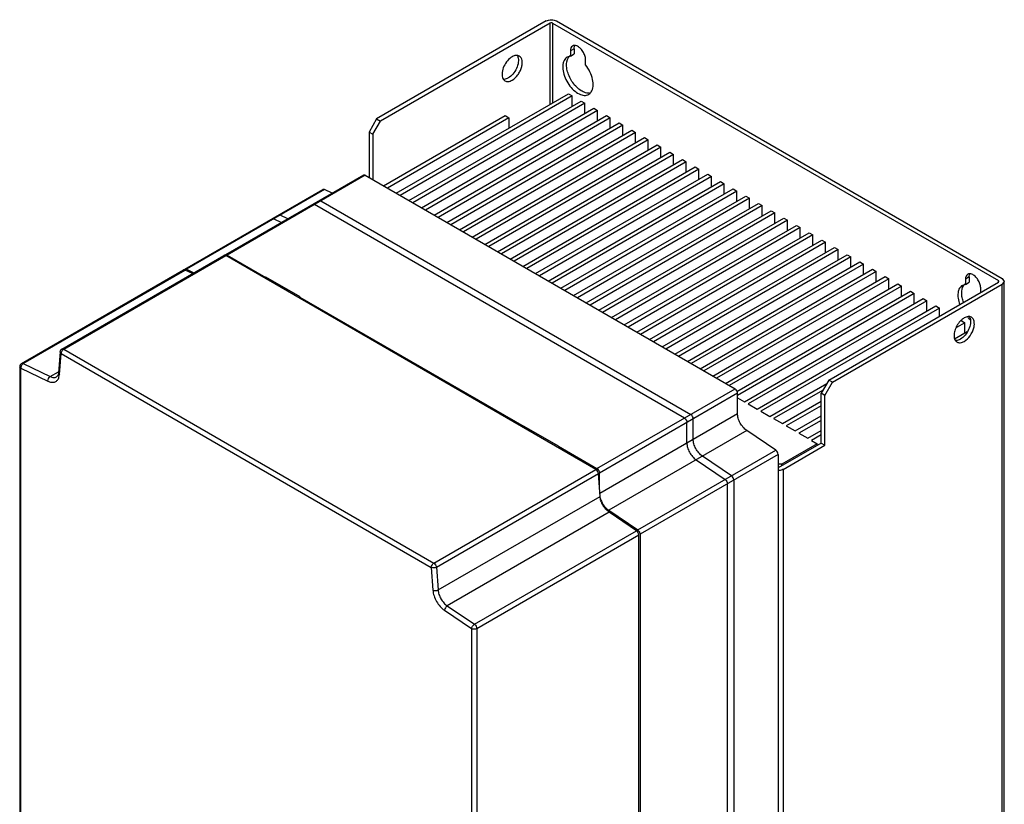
# Model space of a CAD drawing. Header units: millimetres. Extents: x 48 to 323, y 40 to 478.
# Tile 8 of 8: x 48 to 323, y 259 to 478. Entities that reach past the tile are written whole.
import ezdxf

# ---------------------------------------------------------------- set-up
doc = ezdxf.new("R2010")
doc.units = ezdxf.units.MM
doc.header["$LTSCALE"] = 33.652061
doc.layers.get('0').update_dxf_attribs({"linetype": 'CONTINUOUS'})

msp = doc.modelspace()

# ---------------------------------------------------------------- linework, layer by layer
at = {"color": 7}
for p, q in [((194.93, 477.33), (147.55, 449.98)), ((195.99, 476.72), (148.62, 449.37)), ((195.99, 454.06), (195.99, 476.72)), ((196.7, 476.72), (196.7, 454.47)), ((196.7, 476.72), (321.15, 404.87)), ((197.76, 477.33), (322.21, 405.48)), ((201.65, 467.49), (200.77, 467.22)), ((202.71, 469.57), (201.65, 468.96)), ((201.65, 468.96), (201.65, 467.49)), ((201.65, 467.49), (202.71, 468.1)), ((202.71, 469.57), (202.71, 468.1)), ((205.89, 465.04), (205.89, 466.51)), ((153.04, 429.26), (201.12, 457.02)), ((202.18, 456.41), (154.1, 428.65)), ((201.12, 457.02), (202.18, 456.41)), ((202.18, 453.55), (202.18, 456.41)), ((205.89, 456.55), (206.77, 456.82)), ((156.57, 427.22), (204.65, 454.98)), ((205.71, 454.37), (157.63, 426.61)), ((204.65, 454.98), (205.71, 454.37)), ((205.71, 451.51), (205.71, 454.37)), ((149.5, 431.3), (183.44, 450.9)), ((160.11, 425.18), (208.19, 452.94)), ((209.25, 452.32), (161.17, 424.56)), ((163.64, 423.14), (211.72, 450.9)), ((183.44, 450.9), (184.5, 450.28)), ((208.19, 452.94), (209.25, 452.32)), ((209.25, 449.47), (209.25, 452.32)), ((211.72, 450.9), (212.79, 450.28)), ((147.55, 449.98), (145.43, 446.3)), ((146.49, 445.69), (148.62, 449.37)), ((147.55, 449.98), (148.62, 449.37)), ((184.5, 450.28), (150.56, 430.69)), ((212.79, 450.28), (164.7, 422.52)), ((167.18, 421.09), (215.26, 448.85)), ((216.32, 448.24), (168.24, 420.48)), ((184.5, 450.28), (184.5, 447.43)), ((212.79, 447.43), (212.79, 450.28)), ((215.26, 448.85), (216.32, 448.24)), ((216.32, 445.38), (216.32, 448.24)), ((145.43, 446.3), (145.43, 433.65)), ((145.43, 446.3), (146.49, 445.69)), ((146.49, 445.69), (146.49, 433.04)), ((170.71, 419.05), (218.8, 446.81)), ((219.86, 446.2), (171.77, 418.44)), ((218.8, 446.81), (219.86, 446.2)), ((219.86, 443.34), (219.86, 446.2)), ((174.25, 417.01), (222.33, 444.77)), ((223.39, 444.16), (175.31, 416.4)), ((177.78, 414.97), (225.87, 442.73)), ((222.33, 444.77), (223.39, 444.16)), ((223.39, 441.3), (223.39, 444.16)), ((225.87, 442.73), (226.93, 442.12)), ((226.93, 442.12), (178.84, 414.36)), ((181.32, 412.93), (229.4, 440.69)), ((230.46, 440.08), (182.38, 412.32)), ((226.93, 439.26), (226.93, 442.12)), ((229.4, 440.69), (230.46, 440.08)), ((230.46, 437.22), (230.46, 440.08)), ((184.85, 410.89), (232.94, 438.65)), ((234, 438.04), (185.92, 410.28)), ((232.94, 438.65), (234, 438.04)), ((234, 435.18), (234, 438.04)), ((188.39, 408.85), (236.47, 436.61)), ((237.53, 436), (189.45, 408.23)), ((191.93, 406.81), (240.01, 434.57)), ((236.47, 436.61), (237.53, 436)), ((237.53, 433.14), (237.53, 436)), ((240.01, 434.57), (241.07, 433.95)), ((143.87, 434.31), (105.34, 412.06)), ((144.37, 434.26), (105.84, 412.01)), ((144.37, 434.26), (143.87, 434.31)), ((144.37, 434.26), (247.61, 374.66)), ((241.07, 433.95), (192.99, 406.19)), ((195.46, 404.76), (243.54, 432.53)), ((244.6, 431.91), (196.52, 404.15)), ((241.07, 431.1), (241.07, 433.95)), ((243.54, 432.53), (244.6, 431.91)), ((244.6, 429.05), (244.6, 431.91)), ((94.02, 408.05), (132.56, 430.3)), ((133, 430.28), (94.46, 408.03)), ((133, 430.28), (132.56, 430.3)), ((135.13, 429.26), (133, 430.28)), ((199, 402.72), (247.08, 430.48)), ((248.14, 429.87), (200.06, 402.11)), ((247.08, 430.48), (248.14, 429.87)), ((248.14, 427.01), (248.14, 429.87)), ((129.73, 426.14), (130.23, 426.1)), ((233.47, 366.49), (130.23, 426.1)), ((132, 427.12), (131.5, 427.17)), ((132, 427.12), (235.24, 367.51)), ((202.53, 400.68), (250.62, 428.44)), ((251.68, 427.83), (203.59, 400.07)), ((206.07, 398.64), (254.15, 426.4)), ((250.62, 428.44), (251.68, 427.83)), ((251.68, 424.97), (251.68, 427.83)), ((254.15, 426.4), (255.21, 425.79)), ((255.21, 425.79), (207.13, 398.03)), ((209.6, 396.6), (257.69, 424.36)), ((258.75, 423.75), (210.66, 395.99)), ((255.21, 422.93), (255.21, 425.79)), ((257.69, 424.36), (258.75, 423.75)), ((258.75, 420.89), (258.75, 423.75)), ((118.42, 422.13), (118.86, 422.11)), ((118.86, 422.11), (120.99, 421.1)), ((120.62, 423.13), (120.18, 423.15)), ((122.76, 422.12), (120.62, 423.13)), ((213.14, 394.56), (261.22, 422.32)), ((262.28, 421.71), (214.2, 393.95)), ((261.22, 422.32), (262.28, 421.71)), ((262.28, 418.85), (262.28, 421.71)), ((216.67, 392.52), (264.76, 420.28)), ((265.82, 419.67), (217.74, 391.91)), ((220.21, 390.48), (268.29, 418.24)), ((264.76, 420.28), (265.82, 419.67)), ((265.82, 416.81), (265.82, 419.67)), ((268.29, 418.24), (269.35, 417.62)), ((269.35, 417.62), (221.27, 389.86)), ((223.75, 388.44), (271.83, 416.2)), ((272.89, 415.58), (224.81, 387.82)), ((269.35, 414.77), (269.35, 417.62)), ((271.83, 416.2), (272.89, 415.58)), ((272.89, 412.73), (272.89, 415.58)), ((227.28, 386.39), (275.36, 414.15)), ((276.42, 413.54), (228.34, 385.78)), ((275.36, 414.15), (276.42, 413.54)), ((276.42, 410.68), (276.42, 413.54)), ((59.68, 385.77), (104.92, 411.89)), ((60.18, 385.72), (105.42, 411.84)), ((208.78, 352.17), (105.42, 411.84)), ((105.84, 412.01), (116.62, 405.78)), ((230.82, 384.35), (278.9, 412.11)), ((279.96, 411.5), (231.88, 383.74)), ((234.35, 382.31), (282.44, 410.07)), ((278.9, 412.11), (279.96, 411.5)), ((279.96, 408.64), (279.96, 411.5)), ((282.44, 410.07), (283.5, 409.46)), ((48.42, 381.72), (93.67, 407.84)), ((48.86, 381.7), (94.11, 407.82)), ((96.17, 406.84), (94.11, 407.82)), ((94.46, 408.03), (96.53, 407.04)), ((283.5, 409.46), (235.41, 381.7)), ((237.89, 380.27), (285.97, 408.03)), ((287.03, 407.42), (238.95, 379.66)), ((283.5, 406.6), (283.5, 409.46)), ((285.97, 408.03), (287.03, 407.42)), ((287.03, 404.56), (287.03, 407.42)), ((116.62, 405.78), (116.66, 405.81)), ((116.64, 405.37), (116.62, 405.78)), ((116.66, 405.35), (116.66, 405.81)), ((126.2, 400.3), (116.66, 405.81)), ((241.42, 378.23), (289.51, 405.99)), ((290.57, 405.38), (242.48, 377.62)), ((273.77, 377.11), (321.15, 404.46)), ((289.51, 405.99), (290.57, 405.38)), ((290.57, 402.52), (290.57, 405.38)), ((313.02, 405.89), (311.96, 405.28)), ((311.96, 405.28), (311.96, 403.8)), ((311.96, 403.8), (313.02, 404.41)), ((313.02, 405.89), (313.02, 404.41)), ((321.15, 404.46), (321.15, 404.87)), ((322.21, 405.48), (322.8, 404.66)), ((322.8, 404.66), (322.21, 403.85)), ((322.8, 118.89), (322.8, 404.66)), ((244.96, 376.19), (293.04, 403.95)), ((294.1, 403.34), (246.02, 375.58)), ((248.16, 373.95), (296.58, 401.91)), ((274.83, 376.49), (322.21, 403.85)), ((293.04, 403.95), (294.1, 403.34)), ((294.1, 400.48), (294.1, 403.34)), ((296.58, 401.91), (297.64, 401.29)), ((311.96, 403.8), (311.08, 403.53)), ((316.2, 401.6), (316.2, 402.83)), ((322.21, 93.58), (322.21, 403.85)), ((126.16, 400.28), (126.15, 399.88)), ((126.16, 400.28), (126.2, 400.3)), ((126.16, 400.28), (188.75, 364.14)), ((297.64, 401.29), (248.32, 372.82)), ((250.26, 371.08), (300.11, 399.87)), ((301.17, 399.25), (251.32, 370.47)), ((297.64, 398.44), (297.64, 401.29)), ((300.11, 399.87), (301.17, 399.25)), ((301.17, 396.4), (301.17, 399.25)), ((253.8, 369.04), (303.65, 397.82)), ((304.71, 397.21), (254.86, 368.43)), ((303.65, 397.82), (304.71, 397.21)), ((304.71, 394.97), (304.71, 397.21)), ((311.78, 393.13), (309.43, 391.77)), ((310.72, 393.74), (311.78, 393.13)), ((311.78, 390.27), (311.78, 393.13)), ((308.92, 388.62), (312.46, 390.66)), ((59.18, 384.98), (58.72, 379.17)), ((59.18, 384.98), (59.18, 384.99)), ((59.46, 384.49), (59.18, 384.98)), ((59.67, 385.76), (59.68, 385.77)), ((59.68, 385.77), (60.18, 385.72)), ((60.18, 385.72), (163.54, 326.05)), ((59.01, 378.68), (59.46, 384.49)), ((59.46, 384.49), (162.82, 324.82)), ((47.92, 380.85), (47.92, 380.86)), ((47.92, 380.85), (47.92, 178.11)), ((48.21, 380.44), (47.92, 380.85)), ((48.22, 177.7), (48.21, 380.44)), ((48.21, 380.44), (55.79, 376.82)), ((48.42, 381.72), (48.42, 381.72)), ((48.42, 381.72), (48.86, 381.7)), ((48.86, 381.7), (56.44, 378.09)), ((56.44, 378.09), (58.74, 379.42)), ((58.72, 379.17), (59.01, 378.68)), ((273.77, 377.11), (271.65, 373.43)), ((274.83, 376.49), (273.77, 377.11)), ((209.07, 352.41), (247.61, 374.66)), ((257.33, 367), (273.24, 376.19)), ((272.18, 374.35), (258.39, 366.39)), ((272.71, 372.82), (274.83, 376.49)), ((248.32, 373.43), (209.78, 351.18)), ((248.32, 367.77), (248.32, 373.43)), ((248.32, 372.21), (250.26, 371.08)), ((260.87, 364.96), (271.65, 371.19)), ((271.65, 359.55), (271.65, 373.43)), ((272.71, 372.82), (271.65, 373.43)), ((272.71, 358.94), (272.71, 372.82)), ((251.32, 370.47), (253.8, 369.04)), ((254.86, 368.43), (257.33, 367)), ((271.65, 369.96), (261.93, 364.35)), ((209.88, 345.58), (248.32, 367.77)), ((235.94, 360.63), (235.94, 366.29)), ((258.39, 366.39), (260.87, 364.96)), ((264.4, 362.92), (271.65, 367.1)), ((271.65, 365.88), (265.47, 362.31)), ((188.75, 364.14), (188.79, 364.17)), ((188.76, 363.73), (188.75, 364.14)), ((188.79, 363.71), (188.79, 364.17)), ((198.33, 358.66), (188.79, 364.17)), ((250.9, 363.03), (212.36, 340.78)), ((234.18, 359.61), (234.18, 365.27)), ((258.99, 357.54), (250.9, 363.03)), ((261.93, 364.35), (264.4, 362.92)), ((267.94, 360.88), (271.65, 363.02)), ((265.47, 362.31), (267.94, 360.88)), ((271.65, 361.8), (269, 360.27)), ((269, 360.27), (270.59, 359.35)), ((198.29, 358.64), (198.27, 358.23)), ((198.29, 358.64), (198.33, 358.66)), ((198.29, 358.64), (209.07, 352.41)), ((220.45, 335.29), (258.99, 357.54)), ((271.65, 359.55), (259.63, 352.61)), ((270.59, 359.35), (260.69, 353.63)), ((261.05, 352.2), (272.71, 358.94)), ((270.59, 358.94), (270.59, 359.35)), ((271.65, 359.55), (272.71, 358.94)), ((259.63, 356.35), (221.09, 334.1)), ((236.76, 354.86), (244.84, 349.38)), ((246.61, 350.4), (238.53, 355.88)), ((259.63, 356.35), (259.63, 76.97)), ((163.54, 326.05), (208.78, 352.17)), ((260.69, 353.63), (259.63, 353.63)), ((260.69, 353.22), (260.69, 353.63)), ((261.05, 352.2), (261.05, 82.76)), ((164.24, 324.9), (209.48, 351.02)), ((209.94, 344.68), (209.48, 351.02)), ((209.78, 346.92), (209.78, 351.18)), ((247.26, 349.21), (247.26, 69.83)), ((245.49, 68.81), (245.49, 348.19)), ((164.7, 318.56), (209.94, 344.68)), ((212.51, 340.23), (167.27, 314.11)), ((212.36, 340.78), (220.45, 335.29)), ((220.1, 335.09), (212.51, 340.23)), ((174.85, 308.97), (220.1, 335.09)), ((175.5, 307.78), (220.74, 333.9)), ((220.74, 54.52), (220.74, 333.9)), ((221.09, 334.1), (221.09, 54.72)), ((162.82, 324.82), (163.27, 318.49)), ((164.24, 324.9), (164.7, 318.56)), ((167.27, 314.11), (174.85, 308.97)), ((166.49, 312.9), (174.07, 307.77)), ((174.07, 307.77), (174.06, 188.5)), ((175.5, 307.78), (175.5, 188.47))]:
    msp.add_line(p, q, dxfattribs=at)
for centre, radius, start, end in [((202.88, 466.04), 2.08, 130.4045, 132.1074), ((202.84, 466.08), 2.02, 122.5888, 130.4233), ((184.06, 461.76), 1.34, 236.9531, 239.9975), ((205.77, 458.55), 1.99, 299.9512, 303.9351), ((205.76, 458.58), 2.03, 303.9601, 310.6285), ((206.74, 459.5), 2.34, 275.0984, 277.7043), ((313.15, 402.39), 2.02, 122.5888, 130.4233), ((313.19, 402.35), 2.08, 130.4045, 132.1074), ((318.67, 400.63), 8.56, 224.5445, 225.4585), ((310.27, 388.89), 1.34, 236.9531, 239.9975), ((60.17, 384.9), 1.02, 119.9999, 174.6274), ((48.92, 380.85), 1.02, 119.9999, 179.1965)]:
    msp.add_arc(centre, radius, start, end, dxfattribs=at)
for points, knots in [([(194.93, 477.33), (195.13, 477.45), (195.6, 477.61), (196.34, 477.7), (197.09, 477.61), (197.56, 477.45), (197.76, 477.33)], [0, 0, 0, 0, 0.237243, 0.499999, 0.762756, 1, 1, 1, 1]), ([(196.7, 476.72), (196.59, 476.78), (196.34, 476.83), (196.1, 476.78), (195.99, 476.72)], [0, 0, 0, 0, 0.499999, 1, 1, 1, 1]), ([(202.27, 470.33), (202.07, 470.22), (201.72, 469.78), (201.65, 469.25), (201.65, 468.96)], [0, 0, 0, 0, 0.44917, 1, 1, 1, 1]), ([(203.41, 470.36), (203.21, 470.43), (202.82, 470.52), (202.43, 470.42), (202.27, 470.33)], [0, 0, 0, 0, 0.535942, 1, 1, 1, 1]), ([(202.71, 469.57), (202.71, 469.66), (202.72, 469.96), (202.8, 470.27), (202.9, 470.47)], [0, 0, 0, 0, 0.272766, 1, 1, 1, 1]), ([(205.89, 466.51), (205.89, 466.9), (205.73, 467.72), (205.18, 468.84), (204.41, 469.78), (203.75, 470.23), (203.41, 470.36)], [0, 0, 0, 0, 0.243004, 0.511779, 0.774046, 1, 1, 1, 1]), ([(185.38, 467.33), (184.9, 467.05), (184, 466.24), (183.04, 464.73), (182.52, 463.1), (182.54, 461.98), (182.69, 461.51)], [0, 0, 0, 0, 0.248577, 0.522794, 0.784062, 1, 1, 1, 1]), ([(187.38, 467.53), (187.25, 467.6), (186.95, 467.71), (186.24, 467.73), (185.72, 467.52), (185.38, 467.33)], [0, 0, 0, 0, 0.218384, 0.45224, 1, 1, 1, 1]), ([(185.38, 460.8), (186, 461.15), (186.82, 461.96), (187.6, 463.23), (188.02, 464.28), (188.23, 465.32), (188.21, 466.26), (187.95, 467.04), (187.58, 467.41), (187.38, 467.53)], [0, 0, 0, 0, 0.269603, 0.417104, 0.561797, 0.695792, 0.813344, 0.912948, 1, 1, 1, 1]), ([(186.81, 467.67), (186.83, 467.64), (186.91, 467.51), (186.97, 467.36), (187.01, 467.25)], [0, 0, 0, 0, 0.241314, 1, 1, 1, 1]), ([(201.1, 467.11), (201.12, 467.16), (201.24, 467.32), (201.37, 467.48), (201.48, 467.58)], [0, 0, 0, 0, 0.256379, 1, 1, 1, 1]), ([(187.01, 467.25), (187.17, 466.78), (187.19, 465.66), (186.67, 464.02), (185.71, 462.5), (184.81, 461.69), (184.32, 461.41)], [0, 0, 0, 0, 0.215335, 0.476519, 0.751072, 1, 1, 1, 1]), ([(200.77, 467.22), (200.59, 467.11), (200.25, 466.83), (199.87, 466.27), (199.62, 465.57), (199.47, 464.44), (199.65, 462.85), (200.35, 460.93), (201.45, 459.14), (202.82, 457.69), (204.32, 456.74), (205.41, 456.51), (205.89, 456.55)], [0, 0, 0, 0, 0.044337, 0.091318, 0.142937, 0.200162, 0.330857, 0.477737, 0.629304, 0.772775, 0.897637, 1, 1, 1, 1]), ([(205.83, 457.3), (205.4, 457.42), (204.53, 457.85), (202.91, 459.19), (201.63, 461.03), (200.84, 463.1), (200.48, 464.96), (200.65, 466.42), (201.1, 467.11)], [0, 0, 0, 0, 0.111882, 0.23999, 0.522311, 0.66263, 0.792212, 1, 1, 1, 1]), ([(207.49, 457.52), (207.78, 457.96), (208.11, 459.15), (207.92, 461.09), (207.19, 463.15), (206.37, 464.44), (205.89, 465.04)], [0, 0, 0, 0, 0.196616, 0.438807, 0.714814, 1, 1, 1, 1]), ([(182.69, 461.51), (182.75, 461.33), (182.91, 460.99), (183.18, 460.73), (183.32, 460.64)], [0, 0, 0, 0, 0.52339, 1, 1, 1, 1]), ([(184.32, 461.41), (184.21, 461.34), (183.78, 461.12), (183.28, 461), (182.93, 461.03)], [0, 0, 0, 0, 0.278749, 1, 1, 1, 1]), ([(183.38, 460.6), (183.52, 460.52), (183.82, 460.41), (184.53, 460.39), (185.05, 460.6), (185.38, 460.8)], [0, 0, 0, 0, 0.218384, 0.45224, 1, 1, 1, 1]), ([(206.95, 457.17), (206.86, 457.16), (206.48, 457.15), (206.1, 457.21), (205.83, 457.3)], [0, 0, 0, 0, 0.235872, 1, 1, 1, 1]), ([(207.07, 457.04), (207.11, 457.07), (207.27, 457.22), (207.4, 457.38), (207.49, 457.52)], [0, 0, 0, 0, 0.244948, 1, 1, 1, 1]), ([(105.13, 411.94), (105.11, 411.94), (105.04, 411.94), (104.97, 411.92), (104.92, 411.89)], [0, 0, 0, 0, 0.264203, 1, 1, 1, 1]), ([(105.42, 412.1), (105.45, 412.1), (105.6, 412.12), (105.74, 412.07), (105.84, 412.01)], [0, 0, 0, 0, 0.221617, 1, 1, 1, 1]), ([(94.1, 408.08), (94.12, 408.09), (94.25, 408.11), (94.37, 408.07), (94.46, 408.03)], [0, 0, 0, 0, 0.225659, 1, 1, 1, 1]), ([(312.58, 406.65), (312.38, 406.53), (312.03, 406.09), (311.96, 405.56), (311.96, 405.28)], [0, 0, 0, 0, 0.44917, 1, 1, 1, 1]), ([(313.72, 406.67), (313.52, 406.75), (313.13, 406.84), (312.74, 406.74), (312.58, 406.65)], [0, 0, 0, 0, 0.535942, 1, 1, 1, 1]), ([(313.02, 405.89), (313.02, 405.97), (313.03, 406.28), (313.1, 406.59), (313.21, 406.79)], [0, 0, 0, 0, 0.272766, 1, 1, 1, 1]), ([(316.2, 402.83), (316.2, 403.21), (316.04, 404.03), (315.49, 405.15), (314.72, 406.09), (314.06, 406.54), (313.72, 406.67)], [0, 0, 0, 0, 0.243004, 0.511779, 0.774046, 1, 1, 1, 1]), ([(321.28, 404.74), (321.27, 404.75), (321.24, 404.8), (321.19, 404.84), (321.15, 404.87)], [0, 0, 0, 0, 0.225491, 1, 1, 1, 1]), ([(321.15, 404.46), (321.17, 404.47), (321.24, 404.52), (321.3, 404.6), (321.3, 404.66)], [0, 0, 0, 0, 0.293912, 1, 1, 1, 1]), ([(311.08, 403.53), (310.75, 403.34), (310.17, 402.72), (309.8, 401.42), (309.84, 399.86), (310.12, 398.78), (310.32, 398.23)], [0, 0, 0, 0, 0.195198, 0.422156, 0.692562, 1, 1, 1, 1]), ([(311.38, 398.84), (311.23, 399.27), (310.99, 400.13), (310.82, 401.68), (311.03, 402.85), (311.41, 403.43)], [0, 0, 0, 0, 0.292732, 0.560775, 1, 1, 1, 1]), ([(311.41, 403.43), (311.43, 403.47), (311.55, 403.64), (311.68, 403.79), (311.79, 403.89)], [0, 0, 0, 0, 0.256379, 1, 1, 1, 1]), ([(310.74, 393.8), (310.37, 393.46), (309.72, 392.65), (309.05, 391.29), (308.73, 389.92), (308.78, 389.02), (308.91, 388.64)], [0, 0, 0, 0, 0.266375, 0.538585, 0.789663, 1, 1, 1, 1]), ([(313.23, 394.37), (313.39, 393.91), (313.41, 392.79), (312.89, 391.15), (311.93, 389.63), (311.03, 388.82), (310.54, 388.54)], [0, 0, 0, 0, 0.215335, 0.476519, 0.751072, 1, 1, 1, 1]), ([(311.6, 394.46), (311.53, 394.41), (311.22, 394.22), (310.94, 393.99), (310.74, 393.8)], [0, 0, 0, 0, 0.237346, 1, 1, 1, 1]), ([(313.6, 394.65), (313.47, 394.73), (313.17, 394.84), (312.46, 394.86), (311.93, 394.65), (311.6, 394.46)], [0, 0, 0, 0, 0.218384, 0.45224, 1, 1, 1, 1]), ([(312.67, 394.53), (312.72, 394.48), (312.9, 394.3), (313.1, 394.13), (313.25, 394.01)], [0, 0, 0, 0, 0.254523, 1, 1, 1, 1]), ([(313.03, 394.8), (313.05, 394.77), (313.13, 394.63), (313.19, 394.49), (313.23, 394.37)], [0, 0, 0, 0, 0.241314, 1, 1, 1, 1]), ([(314.28, 391.69), (314.36, 392.01), (314.46, 392.62), (314.41, 393.49), (314.14, 394.21), (313.79, 394.55), (313.6, 394.65)], [0, 0, 0, 0, 0.304067, 0.570736, 0.798537, 1, 1, 1, 1]), ([(311.6, 387.92), (312.26, 388.3), (313.39, 389.46), (314.09, 390.91), (314.28, 391.69)], [0, 0, 0, 0, 0.483171, 1, 1, 1, 1]), ([(308.91, 388.64), (308.97, 388.46), (309.13, 388.12), (309.4, 387.86), (309.54, 387.76)], [0, 0, 0, 0, 0.52339, 1, 1, 1, 1]), ([(310.54, 388.54), (310.43, 388.47), (310, 388.25), (309.5, 388.13), (309.15, 388.16)], [0, 0, 0, 0, 0.278749, 1, 1, 1, 1]), ([(309.6, 387.73), (309.74, 387.65), (310.04, 387.54), (310.74, 387.52), (311.27, 387.73), (311.6, 387.92)], [0, 0, 0, 0, 0.218384, 0.45224, 1, 1, 1, 1]), ([(59.94, 385.54), (59.92, 385.51), (59.82, 385.41), (59.73, 385.29), (59.68, 385.19)], [0, 0, 0, 0, 0.243244, 1, 1, 1, 1]), ([(60.18, 385.72), (60.16, 385.71), (60.07, 385.65), (60, 385.59), (59.94, 385.54)], [0, 0, 0, 0, 0.236286, 1, 1, 1, 1]), ([(59.52, 384.85), (59.51, 384.82), (59.48, 384.7), (59.46, 384.58), (59.46, 384.49)], [0, 0, 0, 0, 0.264385, 1, 1, 1, 1]), ([(48.23, 380.76), (48.23, 380.73), (48.21, 380.62), (48.2, 380.52), (48.21, 380.44)], [0, 0, 0, 0, 0.260943, 1, 1, 1, 1]), ([(48.65, 381.54), (48.62, 381.51), (48.52, 381.4), (48.43, 381.27), (48.38, 381.17)], [0, 0, 0, 0, 0.241932, 1, 1, 1, 1]), ([(48.86, 381.7), (48.84, 381.69), (48.77, 381.65), (48.7, 381.59), (48.65, 381.54)], [0, 0, 0, 0, 0.23793, 1, 1, 1, 1]), ([(55.79, 376.82), (55.77, 377.06), (55.9, 377.57), (56.23, 377.97), (56.44, 378.09)], [0, 0, 0, 0, 0.505625, 1, 1, 1, 1]), ([(55.79, 376.82), (56.09, 376.67), (56.69, 376.47), (57.62, 376.5), (58.38, 376.94), (58.68, 377.43), (58.79, 377.7)], [0, 0, 0, 0, 0.284188, 0.528208, 0.755655, 1, 1, 1, 1]), ([(56.44, 378.09), (56.74, 377.95), (57.33, 377.76), (57.96, 377.89), (58.2, 378.02)], [0, 0, 0, 0, 0.543311, 1, 1, 1, 1]), ([(58.72, 379.17), (58.7, 378.9), (58.62, 378.46), (58.33, 378.1), (58.2, 378.02)], [0, 0, 0, 0, 0.633607, 1, 1, 1, 1]), ([(58.79, 377.7), (58.82, 377.77), (58.93, 378.09), (58.99, 378.42), (59.01, 378.68)], [0, 0, 0, 0, 0.235964, 1, 1, 1, 1]), ([(248.32, 373.43), (248.32, 373.67), (248.15, 374.15), (247.82, 374.54), (247.61, 374.66)], [0, 0, 0, 0, 0.500001, 1, 1, 1, 1]), ([(233.47, 366.49), (233.68, 366.37), (234.01, 365.99), (234.18, 365.51), (234.18, 365.27)], [0, 0, 0, 0, 0.499999, 1, 1, 1, 1]), ([(235.94, 366.29), (235.94, 366.53), (235.78, 367.01), (235.45, 367.39), (235.24, 367.51)], [0, 0, 0, 0, 0.500001, 1, 1, 1, 1]), ([(250.9, 363.03), (250.53, 363.28), (249.83, 363.93), (249.02, 365.11), (248.47, 366.41), (248.32, 367.33), (248.32, 367.77)], [0, 0, 0, 0, 0.242457, 0.50523, 0.765187, 1, 1, 1, 1]), ([(238.53, 355.88), (238.15, 356.13), (237.46, 356.78), (236.65, 357.96), (236.1, 359.27), (235.94, 360.19), (235.94, 360.63)], [0, 0, 0, 0, 0.242457, 0.50523, 0.765187, 1, 1, 1, 1]), ([(234.18, 359.61), (234.18, 359.17), (234.33, 358.25), (234.88, 356.94), (235.69, 355.76), (236.38, 355.11), (236.76, 354.86)], [0, 0, 0, 0, 0.234814, 0.49477, 0.757544, 1, 1, 1, 1]), ([(259.63, 356.35), (259.63, 356.58), (259.48, 357.04), (259.18, 357.41), (258.99, 357.54)], [0, 0, 0, 0, 0.494618, 1, 1, 1, 1]), ([(209.48, 351.02), (209.47, 351.25), (209.3, 351.7), (208.98, 352.06), (208.78, 352.17)], [0, 0, 0, 0, 0.505385, 1, 1, 1, 1]), ([(209.07, 352.41), (209.12, 352.38), (209.32, 352.24), (209.48, 352.04), (209.57, 351.88)], [0, 0, 0, 0, 0.228786, 1, 1, 1, 1]), ([(209.57, 351.88), (209.61, 351.82), (209.72, 351.61), (209.78, 351.36), (209.78, 351.18)], [0, 0, 0, 0, 0.26704, 1, 1, 1, 1]), ([(261.05, 352.2), (260.95, 352.15), (260.51, 351.94), (260.01, 351.87), (259.63, 351.87)], [0, 0, 0, 0, 0.228994, 1, 1, 1, 1]), ([(244.84, 349.38), (245.04, 349.24), (245.34, 348.87), (245.49, 348.42), (245.49, 348.19)], [0, 0, 0, 0, 0.505382, 1, 1, 1, 1]), ([(247.26, 349.21), (247.26, 349.44), (247.11, 349.89), (246.8, 350.27), (246.61, 350.4)], [0, 0, 0, 0, 0.494618, 1, 1, 1, 1]), ([(212.51, 340.23), (212.16, 340.47), (211.51, 341.07), (210.72, 342.16), (210.16, 343.39), (209.97, 344.26), (209.94, 344.68)], [0, 0, 0, 0, 0.239906, 0.499999, 0.760093, 1, 1, 1, 1]), ([(210.01, 344.08), (210.04, 344.02), (210.12, 343.75), (210.23, 343.48), (210.32, 343.29)], [0, 0, 0, 0, 0.246223, 1, 1, 1, 1]), ([(210.32, 343.29), (210.56, 342.77), (211.14, 341.84), (211.93, 341.07), (212.36, 340.78)], [0, 0, 0, 0, 0.519185, 1, 1, 1, 1]), ([(220.74, 333.9), (220.74, 334.13), (220.59, 334.59), (220.29, 334.96), (220.1, 335.09)], [0, 0, 0, 0, 0.494618, 1, 1, 1, 1]), ([(220.45, 335.29), (220.49, 335.26), (220.68, 335.11), (220.82, 334.92), (220.91, 334.76)], [0, 0, 0, 0, 0.232827, 1, 1, 1, 1]), ([(220.91, 334.76), (220.94, 334.71), (221.04, 334.5), (221.09, 334.27), (221.09, 334.1)], [0, 0, 0, 0, 0.26726, 1, 1, 1, 1]), ([(162.82, 324.82), (162.82, 325.06), (162.99, 325.54), (163.32, 325.93), (163.54, 326.05)], [0, 0, 0, 0, 0.500923, 1, 1, 1, 1]), ([(164.24, 324.9), (164.03, 324.77), (163.54, 324.66), (163.03, 324.72), (162.82, 324.82)], [0, 0, 0, 0, 0.504711, 1, 1, 1, 1]), ([(163.54, 326.05), (163.73, 325.93), (164.05, 325.58), (164.22, 325.13), (164.24, 324.9)], [0, 0, 0, 0, 0.494587, 1, 1, 1, 1]), ([(163.27, 318.49), (163.48, 318.38), (163.99, 318.33), (164.49, 318.44), (164.7, 318.56)], [0, 0, 0, 0, 0.494271, 1, 1, 1, 1]), ([(163.27, 318.49), (163.3, 317.96), (163.54, 316.87), (164.24, 315.33), (165.23, 313.95), (166.05, 313.2), (166.49, 312.9)], [0, 0, 0, 0, 0.239907, 0.500001, 0.760094, 1, 1, 1, 1]), ([(164.7, 318.56), (164.73, 318.14), (164.92, 317.27), (165.48, 316.04), (166.26, 314.95), (166.92, 314.35), (167.27, 314.11)], [0, 0, 0, 0, 0.239904, 0.500001, 0.760098, 1, 1, 1, 1]), ([(167.27, 314.11), (167.06, 313.98), (166.71, 313.61), (166.51, 313.14), (166.49, 312.9)], [0, 0, 0, 0, 0.505728, 1, 1, 1, 1]), ([(174.07, 307.77), (174.09, 308.01), (174.3, 308.47), (174.64, 308.84), (174.85, 308.97)], [0, 0, 0, 0, 0.495318, 1, 1, 1, 1]), ([(174.85, 308.97), (175.05, 308.83), (175.35, 308.46), (175.5, 308.01), (175.5, 307.78)], [0, 0, 0, 0, 0.505354, 1, 1, 1, 1]), ([(175.5, 307.78), (175.29, 307.66), (174.78, 307.56), (174.28, 307.66), (174.07, 307.78)], [0, 0, 0, 0, 0.499487, 1, 1, 1, 1])]:
    msp.add_open_spline(points, degree=3, knots=knots, dxfattribs=at)
for points in [[(105.23, 411.92), (105.2, 411.93), (105.17, 411.93), (105.13, 411.94)], [(105.23, 411.96), (105.26, 412), (105.29, 412.04), (105.34, 412.06)], [(105.31, 411.9), (105.28, 411.91), (105.26, 411.91), (105.23, 411.92)], [(105.42, 411.84), (105.39, 411.86), (105.35, 411.88), (105.31, 411.9)], [(105.34, 412.06), (105.36, 412.08), (105.39, 412.09), (105.42, 412.1)], [(93.8, 407.89), (93.76, 407.88), (93.71, 407.87), (93.67, 407.84)], [(93.91, 407.89), (93.87, 407.89), (93.84, 407.89), (93.8, 407.89)], [(93.88, 407.89), (93.89, 407.91), (93.9, 407.93), (93.91, 407.95)], [(93.91, 407.95), (93.94, 407.99), (93.98, 408.02), (94.02, 408.05)], [(94.01, 407.86), (93.98, 407.87), (93.94, 407.88), (93.91, 407.89)], [(94.11, 407.82), (94.07, 407.84), (94.04, 407.85), (94.01, 407.86)], [(94.02, 408.05), (94.05, 408.06), (94.07, 408.07), (94.1, 408.08)], [(321.3, 404.66), (321.3, 404.69), (321.29, 404.71), (321.28, 404.74)], [(59.68, 385.19), (59.61, 385.08), (59.56, 384.97), (59.52, 384.85)], [(48.38, 381.17), (48.31, 381.04), (48.26, 380.9), (48.23, 380.76)]]:
    msp.add_open_spline(points, degree=3, dxfattribs=at)

doc.saveas('drawing.dxf')
